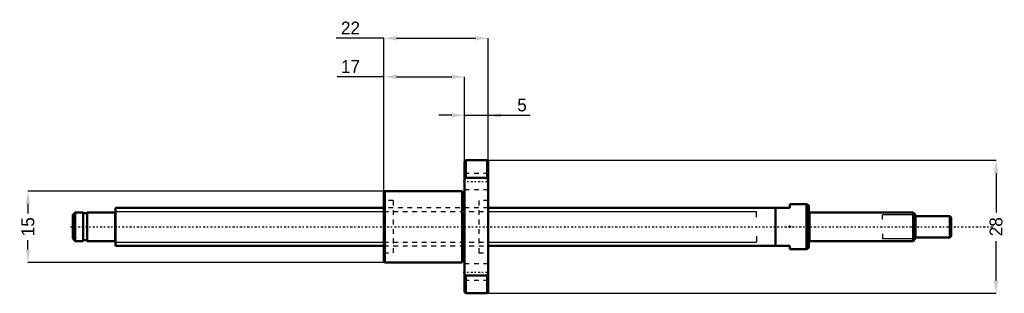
# Model space of a CAD drawing. Header units: millimetres. Extents: x -20 to 187, y -14 to 44.
import ezdxf

# ---------------------------------------------------------------- set-up
doc = ezdxf.new("R2010")
doc.units = ezdxf.units.MM
doc.linetypes.add('Center', pattern=[1.5, 0.45, -0.5, 0.05, -0.5])
doc.linetypes.add('Dashed', pattern=[2, 1, -1])
for name, color, linetype, lineweight in [('2d ConnectionPoints', 7, 'Continuous', 50), ('AM_0', 7, 'Continuous', 50), ('AM_4', 3, 'Continuous', 25), ('AM_5', 3, 'Continuous', 25), ('AM_7', 7, 'Center', 25), ('AM_9', 6, 'Dashed', 25)]:
    doc.layers.add(name, color=color, linetype=linetype, lineweight=lineweight)
doc.dimstyles.new('ISO-25', dxfattribs={"dimtxt": 2.5, "dimasz": 2.5, "dimexe": 1.25, "dimexo": 0.625, "dimtad": 1, "dimtxsty": 'Standard', "dimcen": 2.5, "dimadec": 0, "dimazin": 0, "dimtfac": 1, "dimtmove": 0, "dimatfit": 3, "dimfxl": 0, "dimarcsym": 0})

# ---------------------------------------------------------------- blocks, each defined once
blk = doc.blocks.new('1_BNK_0802_3RRG0_185LC5YRR_Nut_0_in_BNK0802_3RRG0_185LC5Y_78_5__4')
at = {"layer": 'AM_0'}
for p, q in [((73.75, 14), (73.5, 13.75)), ((73.5, 13.75), (73.5, -13.75)), ((78.25, 14), (73.75, 14)), ((73.75, 14), (73.75, 10.28)), ((78.5, 13.75), (78.25, 14)), ((78.25, 14), (78.25, 10.28)), ((78.5, 13.75), (78.5, -13.75)), ((73.5, 9.94), (73.75, 10.28)), ((73.75, 10.28), (78.25, 10.28)), ((78.25, 10.28), (78.5, 9.94)), ((56.75, 7.5), (56.5, 7.25)), ((56.5, 7.25), (56.5, -7.25)), ((73, 7.5), (56.75, 7.5)), ((56.75, 7.5), (56.75, -7.5)), ((73, 7.5), (73, -7.5)), ((73.5, 7), (73, 7)), ((56.5, -7.25), (56.75, -7.5)), ((56.75, -7.5), (73, -7.5)), ((73, -7), (73.5, -7)), ((73.75, -10.28), (73.5, -9.94)), ((78.25, -10.28), (73.75, -10.28)), ((73.75, -10.28), (73.75, -14)), ((78.5, -9.94), (78.25, -10.28)), ((78.25, -10.28), (78.25, -14)), ((73.5, -13.75), (73.75, -14)), ((73.75, -14), (78.25, -14)), ((78.25, -14), (78.5, -13.75))]:
    blk.add_line(p, q, dxfattribs=at)
at = {"layer": 'AM_7'}
for p, q in [((73.25, 9.53), (78.75, 9.53)), ((73.25, -9.53), (78.75, -9.53))]:
    blk.add_line(p, q, dxfattribs=at)
at = {"layer": 'AM_9'}
for p, q in [((78.5, 11.23), (73.5, 11.23)), ((73.5, 7.83), (78.5, 7.83)), ((58.5, 5.5), (56.5, 5.5)), ((58.5, 5.5), (58.5, -5.5)), ((76.5, 5.5), (76.5, -5.5)), ((78.5, 5.5), (76.5, 5.5)), ((76.5, 4), (58.5, 4)), ((58.5, -4), (76.5, -4)), ((56.5, -5.5), (58.5, -5.5)), ((76.5, -5.5), (78.5, -5.5)), ((78.5, -7.83), (73.5, -7.83)), ((73.5, -11.23), (78.5, -11.23))]:
    blk.add_line(p, q, dxfattribs=at)
blk = doc.blocks.new('2_BNK_0802_3RRG0_185LC5Y_Shaft_0_in_BNK0802_3RRG0_185LC5Y_78_5__4')
at = {"layer": 'AM_0'}
for p, q in [((145.5, 4.75), (142, 4.75)), ((142, 4.75), (142, 4)), ((145.5, 4.75), (145.5, -4.75)), ((146, 4.461), (145.5, 4.75)), ((146, 4.461), (146, -4.461)), ((-8.5, 3), (-9, 2.5)), ((-9, 2.5), (-9, -2.5)), ((-8.5, 3), (-8.5, -3)), ((-6.8, 3), (-8.5, 3)), ((-6.8, 3), (-6.8, -3)), ((-6, 2.85), (-6.8, 2.85)), ((-6, 3), (-6, -3)), ((-0.2, 3), (-6, 3)), ((0, 4), (0, -4)), ((56.5, 4), (0, 4)), ((142, 4), (78.5, 4)), ((139, 4), (139, -4)), ((168, 3), (146.2, 3)), ((168, 3), (168, -3)), ((168.5, 2.5), (168, 3)), ((168.5, 2.5), (168.5, -2.5)), ((175.7, 2.25), (168.5, 2.25)), ((176, 1.95), (175.7, 2.25)), ((175.7, 2.25), (175.7, -2.25)), ((176, 1.95), (176, -1.95)), ((175.7, -2.25), (176, -1.95)), ((-9, -2.5), (-8.5, -3)), ((-8.5, -3), (-6.8, -3)), ((-6.8, -2.85), (-6, -2.85)), ((-6, -3), (-0.2, -3)), ((0, -4), (56.5, -4)), ((78.5, -4), (142, -4)), ((142, -4), (142, -4.75)), ((146.2, -3), (168, -3)), ((168, -3), (168.5, -2.5)), ((168.5, -2.25), (175.7, -2.25)), ((142, -4.75), (145.5, -4.75)), ((145.5, -4.75), (146, -4.461))]:
    blk.add_line(p, q, dxfattribs=at)
for centre, start, end in [((-0.2, 3.2), 270, 360), ((146.2, 3.2), 180, 270), ((-0.2, -3.2), 0, 90), ((146.2, -3.2), 90, 180)]:
    blk.add_arc(centre, 0.2, start, end, dxfattribs=at)
at = {"layer": 'AM_4'}
for p, q in [((-0.2, 3), (-0.2, -3)), ((146.2, 3), (146.2, -3))]:
    blk.add_line(p, q, dxfattribs=at)
at = {"layer": 'AM_5'}
for p, q in [((0, 3.233), (56.5, 3.233)), ((78.5, 3.233), (135, 3.233)), ((135, 2), (135, 3.233)), ((168.46, 2.54), (161.5, 2.54)), ((161.5, 1.5), (161.5, 2.54)), ((135, -2), (135, -3.233)), ((161.5, -1.5), (161.5, -2.54)), ((0, -3.233), (56.5, -3.233)), ((78.5, -3.233), (135, -3.233)), ((168.46, -2.54), (161.5, -2.54))]:
    blk.add_line(p, q, dxfattribs=at)
at = {"layer": 'AM_5', "linetype": 'Dashed'}
for p, q in [((56.5, 3.233), (78.5, 3.233)), ((56.5, -3.233), (78.5, -3.233))]:
    blk.add_line(p, q, dxfattribs=at)
at = {"layer": 'AM_7'}
blk.add_line((-9.45, 0), (184.8, 0), dxfattribs=at)
at = {"layer": 'AM_9'}
for p, q in [((78.5, 4), (56.5, 4)), ((56.5, -4), (78.5, -4))]:
    blk.add_line(p, q, dxfattribs=at)
blk = doc.blocks.new('*D3')
at = {"layer": 'AM_5', "color": 0, "lineweight": -2}
for p, q in [((56.75, 7.5), (-18.45, 7.5)), ((-18.45, 4.8), (-18.45, 2.8)), ((-18.45, -4.8), (-18.45, -2.8)), ((56.75, -7.5), (-18.45, -7.5))]:
    blk.add_line(p, q, dxfattribs=at)
at = {"layer": 'AM_5', "color": 0}
for points in [[(-18, 4.8), (-18.9, 4.8), (-18.45, 7.5)], [(-18.9, -4.8), (-18, -4.8), (-18.45, -7.5)]]:
    blk.add_solid(points, dxfattribs=at)
at = {"layer": 'Defpoints', "color": 0}
for p in [(56.75, 7.5), (-18.45, -7.5), (56.75, -7.5)]:
    blk.add_point(p, dxfattribs=at)
at = {"layer": 'AM_5', "color": 0, "insert": (-18.45, 0), "char_height": 2.7, "attachment_point": 5, "rotation": 90}
blk.add_mtext('15', dxfattribs=at)
blk = doc.blocks.new('*D4')
at = {"layer": 'AM_5', "color": 0, "lineweight": -2}
for p, q in [((78.25, 14), (185.45, 14)), ((185.45, 11.3), (185.45, 3)), ((185.45, -11.3), (185.45, -3)), ((78.25, -14), (185.45, -14))]:
    blk.add_line(p, q, dxfattribs=at)
at = {"layer": 'AM_5', "color": 0}
for points in [[(185.9, 11.3), (185, 11.3), (185.45, 14)], [(185, -11.3), (185.9, -11.3), (185.45, -14)]]:
    blk.add_solid(points, dxfattribs=at)
at = {"layer": 'Defpoints', "color": 0}
for p in [(78.25, 14), (78.25, -14), (185.45, -14)]:
    blk.add_point(p, dxfattribs=at)
at = {"layer": 'AM_5', "color": 0, "insert": (185.45, 0), "char_height": 2.7, "attachment_point": 5, "rotation": 90}
blk.add_mtext('28', dxfattribs=at)
blk = doc.blocks.new('*D5')
at = {"layer": 'AM_5', "color": 0, "lineweight": -2}
for p, q in [((70.8, 23.45), (68.1, 23.45)), ((73.5, 13.75), (73.5, 23.45)), ((73.5, 23.45), (78.5, 23.45)), ((78.5, 13.75), (78.5, 23.45)), ((78.5, 23.45), (87.32, 23.45)), ((81.2, 23.45), (83.9, 23.45))]:
    blk.add_line(p, q, dxfattribs=at)
at = {"layer": 'AM_5', "color": 0}
for points in [[(70.8, 23), (70.8, 23.9), (73.5, 23.45)], [(81.2, 23.9), (81.2, 23), (78.5, 23.45)]]:
    blk.add_solid(points, dxfattribs=at)
at = {"layer": 'Defpoints', "color": 0}
for p in [(78.5, 23.45), (73.5, 13.75), (78.5, 13.75)]:
    blk.add_point(p, dxfattribs=at)
at = {"layer": 'AM_5', "color": 0, "insert": (85.61, 25.61), "char_height": 2.7, "attachment_point": 5}
blk.add_mtext('5', dxfattribs=at)
blk = doc.blocks.new('*D6')
at = {"layer": 'AM_5', "color": 0, "lineweight": -2}
for p, q in [((56.5, 31.55), (46.68, 31.55)), ((56.5, 7.25), (56.5, 31.55)), ((59.2, 31.55), (70.8, 31.55)), ((73.5, 13.75), (73.5, 31.55))]:
    blk.add_line(p, q, dxfattribs=at)
at = {"layer": 'AM_5', "color": 0}
for points in [[(59.2, 32), (59.2, 31.1), (56.5, 31.55)], [(70.8, 31.1), (70.8, 32), (73.5, 31.55)]]:
    blk.add_solid(points, dxfattribs=at)
at = {"layer": 'Defpoints', "color": 0}
for p in [(73.5, 31.55), (73.5, 13.75), (56.5, 7.25)]:
    blk.add_point(p, dxfattribs=at)
at = {"layer": 'AM_5', "color": 0, "insert": (49.48, 33.71), "char_height": 2.7, "attachment_point": 5}
blk.add_mtext('17', dxfattribs=at)
blk = doc.blocks.new('*D7')
at = {"layer": 'AM_5', "color": 0, "lineweight": -2}
for p, q in [((56.5, 39.65), (46.48, 39.65)), ((56.5, 7.25), (56.5, 39.65)), ((59.2, 39.65), (75.8, 39.65)), ((78.5, 13.75), (78.5, 39.65))]:
    blk.add_line(p, q, dxfattribs=at)
at = {"layer": 'AM_5', "color": 0}
for points in [[(59.2, 40.1), (59.2, 39.2), (56.5, 39.65)], [(75.8, 39.2), (75.8, 40.1), (78.5, 39.65)]]:
    blk.add_solid(points, dxfattribs=at)
at = {"layer": 'Defpoints', "color": 0}
for p in [(78.5, 39.65), (78.5, 13.75), (56.5, 7.25)]:
    blk.add_point(p, dxfattribs=at)
at = {"layer": 'AM_5', "color": 0, "insert": (49.48, 41.81), "char_height": 2.7, "attachment_point": 5}
blk.add_mtext('22', dxfattribs=at)

msp = doc.modelspace()

# ---------------------------------------------------------------- linework, layer by layer
at = {"layer": '2d ConnectionPoints'}
for p in [(0, 0), (142, 0)]:
    msp.add_point(p, dxfattribs=at)

# ---------------------------------------------------------------- block references
for name in ['1_BNK_0802_3RRG0_185LC5YRR_Nut_0_in_BNK0802_3RRG0_185LC5Y_78_5__4', '2_BNK_0802_3RRG0_185LC5Y_Shaft_0_in_BNK0802_3RRG0_185LC5Y_78_5__4']:
    msp.add_blockref(name, (0, 0))

# ---------------------------------------------------------------- dimensions: what is measured, and where the dimension line sits
at = {"layer": 'AM_5'}
for base, p1, p2, text, picture, middle in [((78.5, 39.65), (56.5, 7.25), (78.5, 13.75), '22', '*D7', (49.48, 39.65)), ((73.5, 31.55), (56.5, 7.25), (73.5, 13.75), '17', '*D6', (49.48, 31.55)), ((78.5, 23.45), (73.5, 13.75), (78.5, 13.75), '5', '*D5', (85.61, 23.45))]:
    dim = msp.add_linear_dim(base=base, p1=p1, p2=p2, text=text, dimstyle='ISO-25', override={"dimtxt": 2.7, "dimasz": 2.7, "dimexe": 0, "dimexo": 0, "dimgap": 0.81}, dxfattribs=at)
    dim.commit()
    dim.dimension.update_dxf_attribs({"geometry": picture, "text_midpoint": middle, "dimtype": 160})
for base, p1, p2, text, picture, middle in [((185.45, -14), (78.25, 14), (78.25, -14), '28', '*D4', (185.45, 0)), ((-18.45, -7.5), (56.75, 7.5), (56.75, -7.5), '15', '*D3', (-18.45, 0))]:
    dim = msp.add_linear_dim(base=base, p1=p1, p2=p2, angle=90, text=text, dimstyle='ISO-25', override={"dimtxt": 2.7, "dimasz": 2.7, "dimexe": 0, "dimexo": 0, "dimgap": 0.81}, dxfattribs=at)
    dim.commit()
    dim.dimension.update_dxf_attribs({"geometry": picture, "text_midpoint": middle, "dimtype": 160, "text_rotation": 90})

doc.saveas('drawing.dxf')
